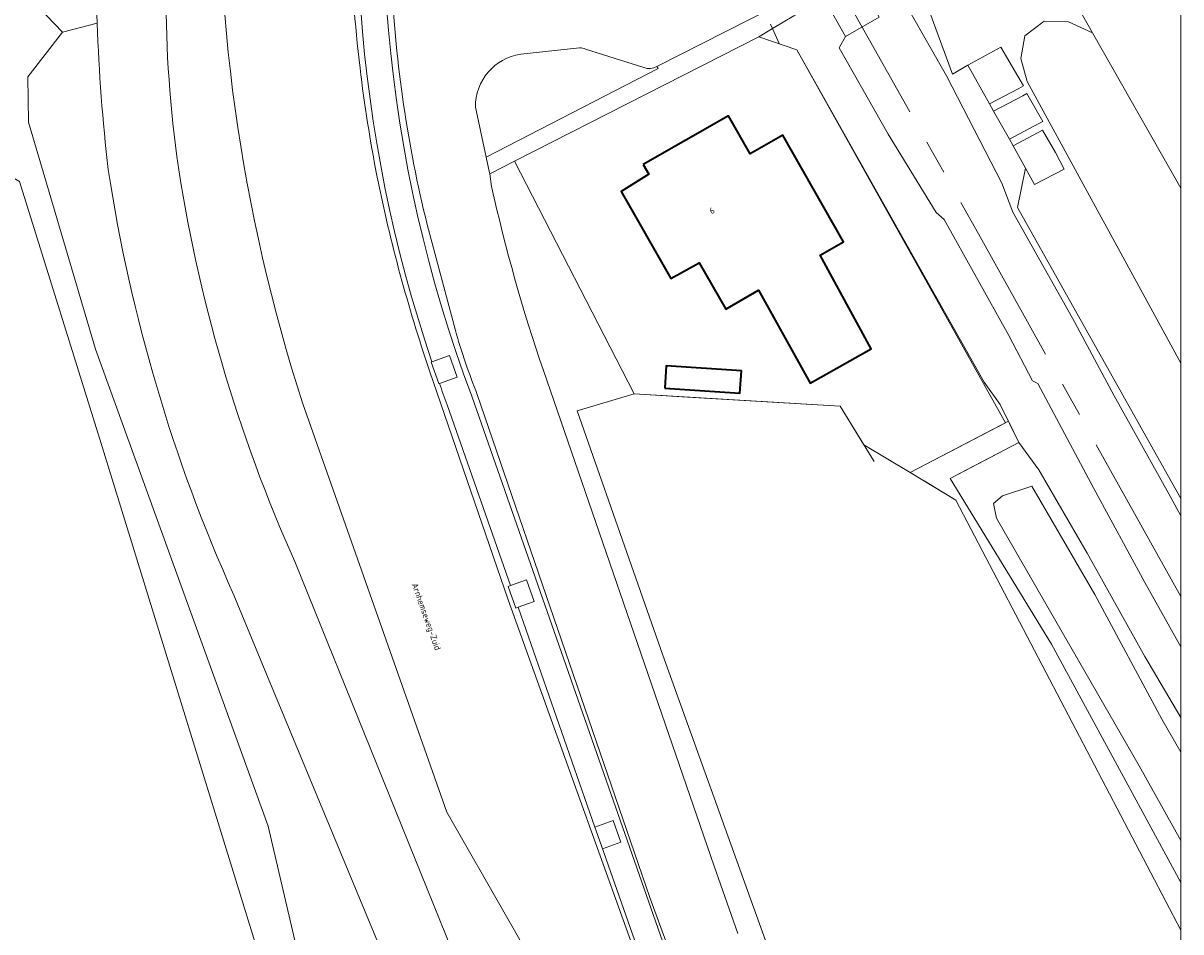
# Model space of a CAD drawing. Header units: metres. Extents: x 154991 to 155595, y 461305 to 461800.
# Tile 53 of 88: x 155518 to 155585, y 461351 to 461403. Entities that reach past the tile are written whole.
import ezdxf
from ezdxf.enums import TextEntityAlignment as Align

# ---------------------------------------------------------------- set-up
doc = ezdxf.new("R2010")
doc.units = ezdxf.units.M
doc.linetypes.add('AM-AS-SO', pattern=[16, 10, -2, 2, -2])
for name, color, linetype, lineweight in [('B-WE-AM-AS_SPOOR_TREIN-G', 10, 'AM-AS-SO', 18), ('B-WE-GR-BEPLANTING_CULTUUR_BOSPLANTSOEN-GV', 90, 'Continuous', 18), ('B-WE-GR-BOUWLAND-GV', 80, 'Continuous', 13), ('B-WE-GR-GRAS-GV', 60, 'Continuous', 13), ('B-WE-GR-GROENVOORZIENING-GV', 80, 'Continuous', 18), ('B-WE-GR-STRUIK-GV', 90, 'Continuous', 13), ('B-WE-IE-TERREINAFSCHEIDING_KUNSTMATIG_HEKWERK-G', 20, 'IE-TERREINAFSCHEIDING_KUNSTMATIG-SO', 18), ('B-WE-OG-BEBOUWING-GV', 7, 'Continuous', 35), ('B-WE-OG-BEBOUWING-T18', 10, 'Continuous', 18), ('B-WE-OG-TERREIN_BEGROEID-GV', 7, 'Continuous', 18), ('B-WE-OG-TERREIN_ERF-GV', 7, 'Continuous', 18), ('B-WE-OG-TOPOGRAFIE-T18', 10, 'Continuous', 18), ('B-WE-OG-WATER_GREPPEL-GV', 160, 'Continuous', 18), ('B-WE-VH-GESLOTENVERHARDING-GV', 10, 'Continuous', 18), ('B-WE-VH-OPENVERHARDING-GV', 90, 'Continuous', 18), ('B-WE-VH-VERHARDING_ASFALT-GV', 252, 'Continuous', 18), ('B-WE-VH-VERHARDING_BETONSTRAATSTEEN-GV', 7, 'Continuous', 18), ('B-WE-VH-VERHARDING_HALFVERHARDING-GV', 252, 'Continuous', 18), ('B-WE-VH-VERHARDING_HALFVERHARDING_GRASBETONSTEEN-GV', 130, 'Continuous', 18), ('B-WE-VH-VERHARDING_TEGEL-GV', 252, 'Continuous', 18)]:
    doc.layers.add(name, color=color, linetype=linetype, lineweight=lineweight)
doc.layers.add('X-XX-AL-HULPLIJN-G', color=210, linetype='Continuous', lineweight=18, plot=False)
doc.styles.add('NLCS-ISO-M200-T18', font='NLCS-ISO.ttf', dxfattribs={"height": 0.36})
doc.linetypes.add('IE-TERREINAFSCHEIDING_KUNSTMATIG-SO', pattern='A,4,[82,NLCS.SHX,S=0.75,R=90,X=0,Y=0],4,-2', length=10)

msp = doc.modelspace()

# ---------------------------------------------------------------- linework, layer by layer
at = {"layer": 'B-WE-AM-AS_SPOOR_TREIN-G', "flags": 128}
msp.add_lwpolyline([(155584.678, 461369.901), (155573.02, 461390.792), (155559.991, 461413.975), (155544.73, 461441.297), (155529.591, 461468.574), (155516.181, 461492.539), (155500.425, 461520.67), (155487.311, 461544.201), (155472.908, 461569.975), (155459.676, 461593.56), (155452.428, 461606.124), (155446.443, 461616.221), (155440.009, 461626.758), (155432.431, 461638.783), (155427.999, 461645.62), (155419.637, 461658.231), (155411.687, 461669.817), (155404.43, 461680.083), (155396.489, 461691.108), (155386.222, 461704.969), (155375.934, 461718.105), (155367.385, 461728.826), (155358.538, 461739.712), (155349.636, 461750.151), (155339.349, 461762.035), (155326.593, 461776.143), (155315.623, 461787.804), (155306.572, 461797.142)], dxfattribs=at)
at = {"layer": 'B-WE-GR-BEPLANTING_CULTUUR_BOSPLANTSOEN-GV', "flags": 128}
msp.add_lwpolyline([(155584.678, 461353.417), (155577.233, 461367.15), (155571.387, 461376.697), (155575.343, 461378.776), (155574.741, 461379.999), (155569.078, 461377.039), (155571.71, 461375.458), (155584.678, 461350.662)], dxfattribs=at)
at = {"layer": 'B-WE-GR-BOUWLAND-GV', "flags": 128}
msp.add_lwpolyline([(155584.678, 461350.662), (155571.71, 461375.458), (155569.078, 461377.039), (155566.407, 461378.644), (155565.042, 461380.875), (155556.248, 461381.39), (155553.165, 461381.571), (155549.883, 461380.595), (155554.833, 461366.522), (155563.969, 461341.104), (155571.087, 461324.607), (155578.025, 461308.085), (155578.612, 461306.844), (155579.368, 461304.911)], dxfattribs=at)
at = {"layer": 'B-WE-GR-GRAS-GV', "flags": 128}
msp.add_lwpolyline([(155584.678, 461375.543), (155575.273, 461392.315), (155575.728, 461394.595), (155575.007, 461395.88), (155574.795, 461396.259), (155573.89, 461397.873), (155573.658, 461398.286), (155572.402, 461400.526), (155571.514, 461400.011), (155570.207, 461403.567), (155570.11, 461404.542), (155569.162, 461404.487), (155569.144, 461403.488), (155571.18, 461399.9), (155574.357, 461393.73), (155574.988, 461392.046), (155578.435, 461385.948), (155580.84, 461381.469), (155583.984, 461375.818), (155584.678, 461374.55)], dxfattribs=at)
at = {"layer": 'B-WE-GR-GROENVOORZIENING-GV', "flags": 128}
for points in [[(155584.678, 461366.991), (155582.594, 461370.699), (155579.659, 461376.128), (155576.427, 461382.165), (155576.12, 461382.336), (155574.766, 461384.938), (155571.043, 461391.636), (155570.577, 461392.035), (155567.814, 461396.54), (155564.984, 461401.529), (155565.35, 461402.182), (155564.187, 461404.255)], [(155562.372, 461403.364), (155561.142, 461402.633), (155560.354, 461402.165), (155562.554, 461401.402), (155573.35, 461382.26), (155574.266, 461380.964), (155574.741, 461379.999), (155575.343, 461378.776), (155576.495, 461377.193), (155579.279, 461372.387), (155582.597, 461366.432), (155584.678, 461362.922)]]:
    msp.add_lwpolyline(points, dxfattribs=at)
at = {"layer": 'B-WE-GR-STRUIK-GV', "flags": 128}
for points in [[(155578.212, 461403.025), (155579.594, 461402.393), (155578.184, 461404.877)], [(155570.207, 461403.567), (155571.514, 461400.011), (155572.402, 461400.526), (155574.313, 461401.555), (155575.605, 461399.337), (155575.346, 461399.173), (155573.658, 461398.286), (155573.89, 461397.873), (155575.581, 461398.762), (155575.811, 461398.893), (155576.728, 461397.284), (155576.498, 461397.153), (155574.795, 461396.259), (155575.007, 461395.88), (155576.713, 461396.776), (155577.45, 461395.483), (155577.963, 461394.52), (155576.237, 461393.64), (155575.728, 461394.595), (155575.273, 461392.315), (155584.678, 461375.543)], [(155584.678, 461383.339), (155575.821, 461399.585), (155575.465, 461400.902), (155575.679, 461402.209), (155576.801, 461403.058)], [(155584.678, 461362.922), (155582.597, 461366.432), (155579.279, 461372.387), (155576.495, 461377.193), (155575.343, 461378.776), (155571.387, 461376.697), (155577.233, 461367.15), (155584.678, 461353.417)], [(155584.678, 461355.829), (155582.282, 461360.144), (155574.045, 461374.415), (155573.888, 461375.26), (155574.397, 461375.69), (155576.085, 461376.257), (155579.727, 461370.011), (155583.58, 461362.823), (155584.678, 461360.923)]]:
    msp.add_lwpolyline(points, dxfattribs=at)
at = {"layer": 'B-WE-IE-TERREINAFSCHEIDING_KUNSTMATIG_HEKWERK-G', "flags": 128}
for points in [[(155578.184, 461404.877), (155579.594, 461402.393)], [(155561.529, 461401.772), (155561.142, 461402.633), (155561.027, 461402.888)], [(155546.273, 461394.99), (155560.354, 461402.165)], [(155560.354, 461402.165), (155562.554, 461401.402), (155574.566, 461379.907), (155569.518, 461377.269)], [(155560.354, 461402.165), (155562.554, 461401.402), (155568.203, 461391.386), (155573.35, 461382.26), (155574.266, 461380.964), (155575.343, 461378.776), (155572.372, 461377.215), (155571.387, 461376.697)], [(155579.594, 461402.393), (155584.678, 461393.434)], [(155553.165, 461381.571), (155546.273, 461394.99)], [(155553.165, 461381.571), (155549.883, 461380.595), (155554.833, 461366.522), (155563.969, 461341.104), (155571.087, 461324.607), (155578.025, 461308.085)], [(155566.999, 461377.677), (155565.042, 461380.875), (155553.165, 461381.571)], [(155584.678, 461350.662), (155571.71, 461375.458), (155569.881, 461376.557)]]:
    msp.add_lwpolyline(points, dxfattribs=at)
at = {"layer": 'B-WE-OG-BEBOUWING-GV', "flags": 128}
for points in [[(155553.696, 461394.801), (155554.02, 461394.233), (155552.423, 461393.245), (155555.284, 461388.221), (155556.925, 461389.138), (155558.448, 461386.466), (155560.344, 461387.547), (155563.31, 461382.194), (155566.824, 461384.167), (155563.897, 461389.572), (155565.243, 461390.339), (155561.74, 461396.487), (155559.857, 461395.414), (155558.609, 461397.602)], [(155554.941, 461381.91), (155559.265, 461381.626), (155559.349, 461382.899), (155555.024, 461383.183)]]:
    msp.add_lwpolyline(points, close=True, dxfattribs=at)
at = {"layer": 'B-WE-OG-TERREIN_BEGROEID-GV'}
for points in [[(155541.514, 461383.428, -0.128165), (155538.566, 461424.422)], [(155538.566, 461424.422, 0.128165), (155541.514, 461383.428)], [(155540.041, 461424.149, 0.136491), (155543.813, 461381.45)], [(155543.813, 461381.45, -0.136491), (155540.041, 461424.149)], [(155526.991, 461415.579, 0.070146), (155526.813, 461395.25)], [(155534.073, 461380.994, -0.087283), (155529.287, 461415.434)], [(155536.941, 461415.665, 0.045188), (155537.375, 461400.351)], [(155541.245, 461391.332, -0.048176), (155539.191, 461405.281)], [(155522.862, 461394.501, -0.020131), (155522.23, 461402.943)], [(155537.375, 461400.351, 0.018609), (155538.364, 461394.067)], [(155526.813, 461395.25, 0.068638), (155533.651, 461371.82)], [(155530.103, 461369.977, -0.067553), (155522.862, 461394.501)], [(155538.364, 461394.067, 0.031525), (155541.374, 461382.909)], [(155544.952, 461393.536, 0.027768), (155547.939, 461382.922)], [(155544.131, 461381.546, -0.0274), (155542.868, 461385.237)], [(155542.403, 461380.939, -0.004075), (155541.948, 461382.179)], [(155541.948, 461382.179, 0.004075), (155542.403, 461380.939)]]:
    msp.add_lwpolyline(points, format="xyb", dxfattribs=at)
at = {"layer": 'B-WE-OG-TERREIN_BEGROEID-GV', "flags": 128}
for points in [[(155522.23, 461402.943), (155520.222, 461402.427), (155518.22, 461399.854), (155518.274, 461397.237), (155522.13, 461384.16), (155532.08, 461356.659), (155534.026, 461348.34), (155533.701, 461343.97), (155534.255, 461343.253), (155543.849, 461334.751), (155543.305, 461336.162), (155543.95, 461336.424), (155543.822, 461336.806), (155543.16, 461338.49), (155537.623, 461351.812), (155532.078, 461365.18), (155530.103, 461369.977)], [(155579.368, 461304.911), (155578.612, 461306.844), (155578.025, 461308.085), (155571.087, 461324.607), (155563.969, 461341.104), (155554.833, 461366.522), (155549.883, 461380.595), (155553.165, 461381.571), (155546.273, 461394.99), (155544.852, 461394.266), (155544.952, 461393.536)], [(155542.868, 461385.237), (155541.245, 461391.332)], [(155541.948, 461382.179), (155541.913, 461382.166), (155541.472, 461383.413), (155541.514, 461383.428)], [(155541.514, 461383.428), (155542.535, 461383.789), (155542.976, 461382.542), (155541.948, 461382.179)], [(155541.374, 461382.909), (155545.917, 461369.696), (155556.249, 461340.95), (155563.582, 461323.786), (155563.731, 461323.704), (155565.415, 461324.374), (155565.18, 461325.154), (155565.048, 461325.802), (155558.094, 461342.17), (155555.412, 461348.877), (155554.073, 461352.553), (155544.131, 461381.546)], [(155547.939, 461382.922), (155557.78, 461354.359), (155559.148, 461350.472)], [(155543.813, 461381.45), (155555.226, 461348.814), (155557.359, 461343.193), (155557.426, 461343.221), (155557.928, 461342.025), (155557.823, 461341.981), (155564.124, 461327.051), (155562.742, 461326.468), (155556.387, 461341.528), (155553.816, 461348.3), (155551.175, 461355.852), (155550.908, 461356.608), (155550.911, 461356.609), (155546.482, 461369.274), (155546.352, 461369.228)], [(155546.045, 461370.522), (155546.974, 461370.851), (155547.415, 461369.604), (155546.482, 461369.274), (155550.911, 461356.609), (155551.971, 461356.984), (155552.412, 461355.737), (155551.349, 461355.361), (155551.175, 461355.852), (155553.816, 461348.3), (155556.387, 461341.528), (155562.742, 461326.468), (155564.124, 461327.051), (155557.823, 461341.981), (155557.089, 461341.673), (155556.587, 461342.869), (155557.359, 461343.193), (155555.226, 461348.814), (155543.813, 461381.45)], [(155533.651, 461371.82), (155547.768, 461336.881), (155554.31, 461320.964), (155554.843, 461319.993), (155559.933, 461322.047), (155559.97, 461322.303), (155553.798, 461336.935), (155552.777, 461338.951), (155552.927, 461339.024), (155542.381, 461357.474), (155534.073, 461380.994)], [(155546.352, 461369.228), (155545.911, 461370.475), (155546.045, 461370.522), (155542.403, 461380.939)], [(155542.403, 461380.939), (155546.045, 461370.522)]]:
    msp.add_lwpolyline(points, dxfattribs=at)
at = {"layer": 'B-WE-OG-TERREIN_ERF-GV', "flags": 128}
for points in [[(155515.672, 461327.575), (155524.9, 461333.046), (155529.414, 461336.971), (155532.566, 461340.967), (155533.593, 461341.005), (155534.255, 461343.253), (155533.701, 461343.97), (155534.026, 461348.34), (155532.08, 461356.659), (155522.13, 461384.16), (155518.274, 461397.237), (155518.22, 461399.854), (155520.222, 461402.427), (155517.381, 461405.405)], [(155584.678, 461405.738), (155572.161, 461404.702), (155572.158, 461404.661), (155570.11, 461404.542), (155570.207, 461403.567), (155571.74, 461403.681), (155578.184, 461404.877), (155579.594, 461402.393), (155584.678, 461393.434)], [(155459.197, 461314.963), (155469.251, 461317.086), (155486.232, 461321.312), (155502.715, 461325.64), (155506.831, 461326.935), (155516.982, 461331.324), (155524.108, 461336.081), (155528.528, 461340.072), (155530.889, 461343.781), (155531.343, 461346.523), (155531.323, 461349.928), (155522.454, 461378.725), (155517.74, 461393.82), (155513.687, 461396.171), (155503.224, 461392.276), (155492.942, 461386.527), (155482.442, 461381.548), (155482.058, 461382.593), (155470.477, 461377.412), (155469.695, 461378.577), (155464.344, 461375.596), (155463.639, 461376.747), (155408.031, 461345.101)], [(155517.74, 461393.82), (155522.454, 461378.725), (155531.323, 461349.928), (155531.343, 461346.523), (155530.889, 461343.781), (155528.528, 461340.072), (155524.108, 461336.081), (155516.982, 461331.324)]]:
    msp.add_lwpolyline(points, dxfattribs=at)
for points in [[(155569.078, 461377.039), (155574.741, 461379.999), (155574.266, 461380.964), (155573.35, 461382.26), (155562.554, 461401.402), (155560.354, 461402.165), (155546.273, 461394.99), (155553.165, 461381.571), (155556.248, 461381.39), (155565.042, 461380.875), (155566.407, 461378.644)], [(155553.696, 461394.801), (155558.609, 461397.602), (155559.857, 461395.414), (155561.74, 461396.487), (155565.243, 461390.339), (155563.897, 461389.572), (155566.824, 461384.167), (155563.31, 461382.194), (155560.344, 461387.547), (155558.448, 461386.466), (155556.925, 461389.138), (155555.284, 461388.221), (155552.423, 461393.245), (155554.02, 461394.233)], [(155554.941, 461381.91), (155555.024, 461383.183), (155559.349, 461382.899), (155559.265, 461381.626)]]:
    msp.add_lwpolyline(points, close=True, dxfattribs=at)
at = {"layer": 'B-WE-OG-WATER_GREPPEL-GV', "flags": 128}
for points in [[(155584.678, 461393.434), (155579.594, 461402.393), (155578.212, 461403.025), (155576.801, 461403.058), (155575.679, 461402.209), (155575.465, 461400.902), (155575.821, 461399.585), (155584.678, 461383.339)], [(155584.678, 461360.923), (155583.58, 461362.823), (155579.727, 461370.011), (155576.085, 461376.257), (155574.397, 461375.69), (155573.888, 461375.26), (155574.045, 461374.415), (155582.282, 461360.144), (155584.678, 461355.829)]]:
    msp.add_lwpolyline(points, dxfattribs=at)
at = {"layer": 'B-WE-VH-GESLOTENVERHARDING-GV', "flags": 128}
msp.add_lwpolyline([(155564.187, 461404.255), (155565.35, 461402.182), (155567.288, 461403.283), (155566.694, 461404.344), (155566.077, 461405.45), (155562.949, 461411.022), (155562.271, 461412.263), (155562.053, 461412.661), (155561.435, 461413.756), (155559.482, 461412.67), (155559.872, 461411.985), (155560.725, 461410.44), (155563.683, 461405.137)], close=True, dxfattribs=at)
at = {"layer": 'B-WE-VH-OPENVERHARDING-GV', "flags": 128}
for points in [[(155573.658, 461398.286), (155575.346, 461399.173), (155575.605, 461399.337), (155574.313, 461401.555), (155572.402, 461400.526)], [(155574.795, 461396.259), (155576.498, 461397.153), (155576.728, 461397.284), (155575.811, 461398.893), (155575.581, 461398.762), (155573.89, 461397.873)], [(155575.728, 461394.595), (155576.237, 461393.64), (155577.963, 461394.52), (155577.45, 461395.483), (155576.713, 461396.776), (155575.007, 461395.88)]]:
    msp.add_lwpolyline(points, close=True, dxfattribs=at)
at = {"layer": 'B-WE-VH-VERHARDING_ASFALT-GV'}
for points in [[(155526.813, 461395.25, -0.070146), (155526.991, 461415.579)], [(155529.287, 461415.434, 0.087283), (155534.073, 461380.994)], [(155537.375, 461400.351, -0.045188), (155536.941, 461415.665)], [(155539.191, 461405.281, 0.048176), (155541.245, 461391.332)], [(155522.23, 461402.943, 0.020131), (155522.862, 461394.501)], [(155550.019, 461401.522, -0.097613), (155550.369, 461401.448)], [(155544.022, 461398.102, -0.376994), (155546.641, 461401.149)], [(155538.364, 461394.067, -0.018609), (155537.375, 461400.351)], [(155553.722, 461400.393, 0.239307), (155554.478, 461400.448)], [(155533.651, 461371.82, -0.068638), (155526.813, 461395.25)], [(155522.862, 461394.501, 0.067553), (155530.103, 461369.977)], [(155541.374, 461382.909, -0.031525), (155538.364, 461394.067)], [(155547.939, 461382.922, -0.027768), (155544.952, 461393.536)], [(155542.868, 461385.237, 0.0274), (155544.131, 461381.546)]]:
    msp.add_lwpolyline(points, format="xyb", dxfattribs=at)
at = {"layer": 'B-WE-VH-VERHARDING_ASFALT-GV', "flags": 128}
for points in [[(155554.478, 461400.448), (155563.683, 461405.137), (155560.725, 461410.44), (155558.927, 461409.603), (155556.415, 461408.381), (155556.236, 461408.296), (155552.439, 461406.319), (155551.713, 461406.029), (155550.958, 461405.826), (155546.219, 461405.288)], [(155522.064, 461406.676), (155522.23, 461402.943)], [(155546.641, 461401.149), (155550.019, 461401.522)], [(155550.369, 461401.448), (155553.722, 461400.393)], [(155544.952, 461393.536), (155544.852, 461394.266), (155544.844, 461394.319), (155544.645, 461395.215), (155544.022, 461398.102)], [(155541.245, 461391.332), (155542.868, 461385.237)], [(155570.995, 461306.063), (155564.595, 461321.373), (155564.533, 461321.761), (155563.731, 461323.704), (155563.582, 461323.786), (155556.249, 461340.95), (155545.917, 461369.696), (155541.374, 461382.909)], [(155559.148, 461350.472), (155557.78, 461354.359), (155547.939, 461382.922)], [(155544.131, 461381.546), (155554.073, 461352.553), (155555.412, 461348.877), (155558.094, 461342.17), (155565.048, 461325.802), (155565.18, 461325.154), (155565.415, 461324.374), (155565.44, 461324.302), (155565.507, 461324.309), (155566.261, 461322.461)], [(155534.073, 461380.994), (155542.381, 461357.474), (155552.927, 461339.024), (155552.777, 461338.951), (155553.798, 461336.935), (155559.97, 461322.303), (155559.933, 461322.047), (155560.644, 461320.275), (155560.872, 461320.238), (155566.547, 461306.77)], [(155555.567, 461318.203), (155554.843, 461319.993), (155554.31, 461320.964), (155547.768, 461336.881), (155533.651, 461371.82)], [(155530.103, 461369.977), (155532.078, 461365.18), (155537.623, 461351.812), (155543.16, 461338.49), (155543.822, 461336.806), (155543.95, 461336.424), (155545.837, 461331.776), (155546.229, 461330.821), (155548.505, 461325.235), (155548.907, 461324.278), (155551.127, 461318.868)]]:
    msp.add_lwpolyline(points, dxfattribs=at)
at = {"layer": 'B-WE-VH-VERHARDING_BETONSTRAATSTEEN-GV', "flags": 128}
msp.add_lwpolyline([(155521.737, 461409.647), (155517.381, 461405.405), (155520.222, 461402.427), (155522.23, 461402.943), (155522.064, 461406.676)], dxfattribs=at)
for points in [[(155541.514, 461383.428), (155541.472, 461383.413), (155541.913, 461382.166), (155541.948, 461382.179), (155542.976, 461382.542), (155542.535, 461383.789)], [(155546.482, 461369.274), (155547.415, 461369.604), (155546.974, 461370.851), (155546.045, 461370.522), (155545.911, 461370.475), (155546.352, 461369.228)], [(155551.349, 461355.361), (155552.412, 461355.737), (155551.971, 461356.984), (155550.911, 461356.609), (155550.908, 461356.608), (155551.175, 461355.852)]]:
    msp.add_lwpolyline(points, close=True, dxfattribs=at)
at = {"layer": 'B-WE-VH-VERHARDING_HALFVERHARDING-GV', "flags": 128}
msp.add_lwpolyline([(155584.678, 461374.55), (155583.984, 461375.818), (155580.84, 461381.469), (155578.435, 461385.948), (155574.988, 461392.046), (155574.357, 461393.73), (155571.18, 461399.9), (155569.144, 461403.488), (155569.162, 461404.487), (155566.694, 461404.344), (155567.288, 461403.283), (155565.35, 461402.182), (155564.984, 461401.529), (155567.814, 461396.54), (155570.577, 461392.035), (155571.043, 461391.636), (155574.766, 461384.938), (155576.12, 461382.336), (155576.427, 461382.165), (155579.659, 461376.128), (155582.594, 461370.699), (155584.678, 461366.991)], dxfattribs=at)
at = {"layer": 'B-WE-VH-VERHARDING_HALFVERHARDING_GRASBETONSTEEN-GV', "flags": 128}
for points in [[(155550.019, 461401.522), (155546.641, 461401.149)], [(155553.722, 461400.393), (155550.369, 461401.448)], [(155544.022, 461398.102), (155544.645, 461395.215), (155554.551, 461400.333), (155554.478, 461400.448)]]:
    msp.add_lwpolyline(points, dxfattribs=at)
at = {"layer": 'B-WE-VH-VERHARDING_HALFVERHARDING_GRASBETONSTEEN-GV'}
for points in [[(155550.369, 461401.448, 0.097613), (155550.019, 461401.522)], [(155546.641, 461401.149, 0.376994), (155544.022, 461398.102)], [(155554.478, 461400.448, -0.239307), (155553.722, 461400.393)]]:
    msp.add_lwpolyline(points, format="xyb", dxfattribs=at)
at = {"layer": 'B-WE-VH-VERHARDING_TEGEL-GV', "flags": 128}
msp.add_lwpolyline([(155561.142, 461402.633), (155562.372, 461403.364), (155562.811, 461403.579), (155564.187, 461404.255), (155563.683, 461405.137), (155554.478, 461400.448), (155554.551, 461400.333), (155544.645, 461395.215), (155544.844, 461394.319), (155544.852, 461394.266), (155546.273, 461394.99), (155560.354, 461402.165)], close=True, dxfattribs=at)
at = {"layer": 'X-XX-AL-HULPLIJN-G'}
msp.add_lwpolyline([(155584.678, 461304.911), (155002.41, 461304.911), (155002.41, 461797.142), (155584.678, 461797.142)], close=True, dxfattribs=at)

# ---------------------------------------------------------------- texts
at = {"layer": 'B-WE-OG-BEBOUWING-T18', "style": 'NLCS-ISO-M200-T18'}
msp.add_text('6', height=0.36, rotation=29.7, dxfattribs=at).set_placement((155557.657, 461392.138), align=Align.MIDDLE)
at = {"layer": 'B-WE-OG-TOPOGRAFIE-T18', "style": 'NLCS-ISO-M200-T18'}
msp.add_text('Arnhemseweg-Zuid', height=0.36, rotation=289.6, dxfattribs=at).set_placement((155541.147, 461368.723), align=Align.MIDDLE)

doc.saveas('drawing.dxf')
